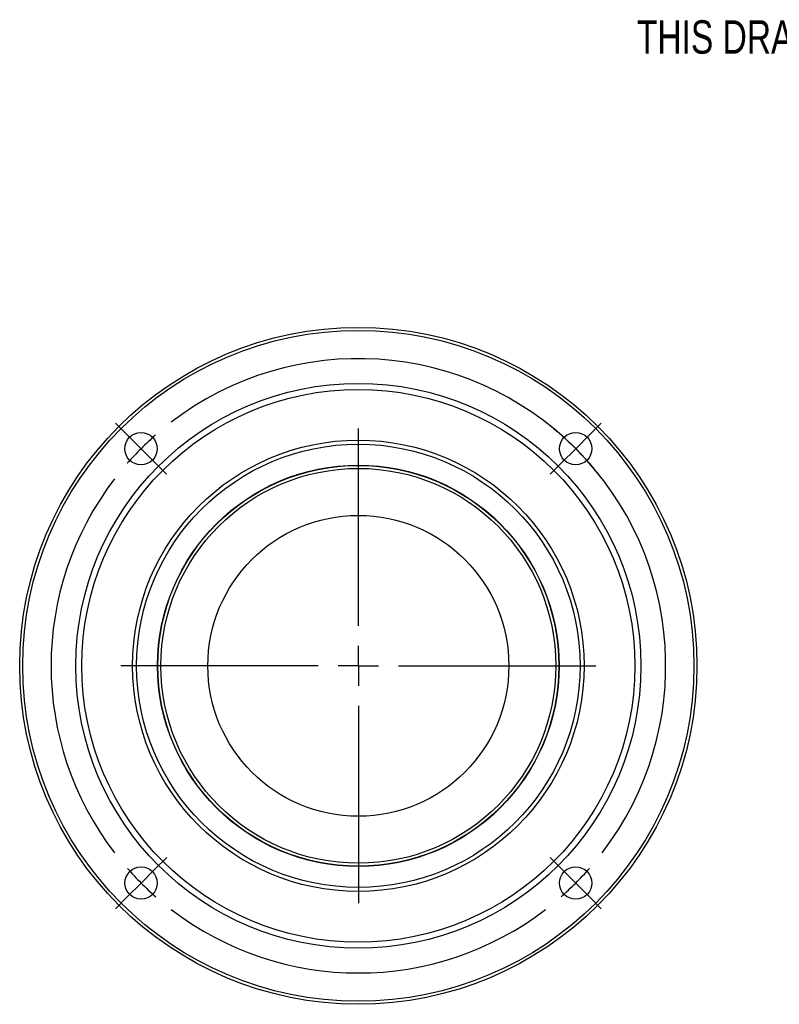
# Model space of a CAD drawing. Header units: inches. Extents: x 0.9 to 16, y 4.3 to 9.2.
# Tile 1 of 55: x 0.9 to 4.7, y 4.3 to 9.2. Entities that reach past the tile are written whole.
import ezdxf

# ---------------------------------------------------------------- set-up
doc = ezdxf.new("R2010")
doc.units = ezdxf.units.IN
doc.header["$MEASUREMENT"] = 0
doc.layers.add('FORMAT', color=7, linetype='Continuous')
doc.styles.add('SLDTEXTSTYLE0', font='TXT', dxfattribs={"width": 0.75})

# ---------------------------------------------------------------- blocks, each defined once
blk = doc.blocks.new('SW_CENTERMARKSYMBOL_1')
at = {"layer": 'FORMAT', "color": 0}
for p, q in [((-0.0707, 0.0707), (-0.1277, 0.1276)), ((1.0832, -0.8825), (1.0832, 0.1005)), ((2.2367, 0.0707), (2.2936, 0.1276)), ((0, 0), (-0.0707, 0.0707)), ((2.166, 0), (2.2367, 0.0707)), ((0, 0), (0.0707, -0.0707)), ((2.166, 0), (2.0953, -0.0707)), ((0.0707, -0.0707), (0.1277, -0.1276)), ((2.0953, -0.0707), (2.0384, -0.1276)), ((1.0832, -1.0825), (1.0832, -0.9825)), ((0.8832, -1.0825), (-0.0998, -1.0825)), ((1.0832, -1.0825), (0.9832, -1.0825)), ((1.0832, -1.0825), (1.0832, -1.1825)), ((1.0832, -1.0825), (1.1832, -1.0825)), ((1.2832, -1.0825), (2.2662, -1.0825)), ((1.0832, -1.2825), (1.0832, -2.2655)), ((0.0712, -2.0948), (0.1281, -2.0379)), ((2.0953, -2.0948), (2.0384, -2.0379)), ((0.0005, -2.1655), (0.0712, -2.0948)), ((2.166, -2.1655), (2.0953, -2.0948)), ((0.0005, -2.1655), (-0.0702, -2.2362)), ((2.166, -2.1655), (2.2367, -2.2362)), ((-0.0702, -2.2362), (-0.1271, -2.2932)), ((2.2367, -2.2362), (2.2936, -2.2932))]:
    blk.add_line(p, q, dxfattribs=at)
for radius, start, end in [(1.5314, 322.4763, 127.5366), (1.5311, 48.7358, 51.7482), (1.5314, 131.2779, 135.0193), (1.5311, 44.9936, 48.7358), (1.5314, 135.0193, 138.7606), (1.5311, 41.2514, 44.9936), (1.5311, 38.2389, 41.2514), (1.5314, 142.502, 217.5237), (1.5314, 221.2651, 225.0064), (1.5314, 314.9936, 318.7349), (1.5314, 225.0064, 228.7478), (1.5314, 311.2522, 314.9936), (1.5314, 232.4891, 307.5109)]:
    blk.add_arc((1.0832, -1.0825), radius, start, end, dxfattribs=at)

msp = doc.modelspace()

# ---------------------------------------------------------------- linework, layer by layer
at = {"color": 7, "linetype": 'Continuous', "lineweight": 25}
for p, q in [((2.5062, 7.6905), (2.5062, 7.6905)), ((2.6672, 7.6905), (2.6672, 7.6924)), ((0.9011, 6.0854), (0.8992, 6.0854)), ((0.9011, 5.9244), (0.9011, 5.9244)), ((2.5062, 4.3193), (2.5062, 4.3193)), ((2.6672, 4.3174), (2.6672, 4.3193))]:
    msp.add_line(p, q, dxfattribs=at)
for centre, radius in [((2.5867, 6.0049), 1.6875), ((2.5867, 6.0049), 1.6725), ((2.5867, 6.0049), 1.408), ((2.5867, 6.0049), 1.378), ((1.5037, 7.0874), 0.0805), ((3.6697, 7.0874), 0.0805), ((2.5867, 6.0049), 1.125), ((2.5867, 6.0049), 1.105), ((2.5867, 6.0049), 1.0005), ((2.5867, 6.0049), 1), ((2.5867, 6.0049), 0.9992), ((2.5867, 6.0049), 0.9842), ((2.5867, 6.0049), 0.75), ((1.5042, 4.9219), 0.0805), ((3.6697, 4.9219), 0.0805)]:
    msp.add_circle(centre, radius, dxfattribs=at)

# ---------------------------------------------------------------- block references
at = {"layer": 'FORMAT', "color": 7}
msp.add_blockref('SW_CENTERMARKSYMBOL_1', (1.5037, 7.0874), dxfattribs=at)

# ---------------------------------------------------------------- texts
at = {"layer": 'FORMAT', "color": 7, "insert": (3.9746, 9.2232), "char_height": 0.166667, "attachment_point": 1, "style": 'SLDTEXTSTYLE0'}
msp.add_mtext('THIS DRAWING REPRESENTS THE LMR-38-30 LINEAR ADJUSTABLE ROTARY MOUNT', dxfattribs=at)

doc.saveas('drawing.dxf')
